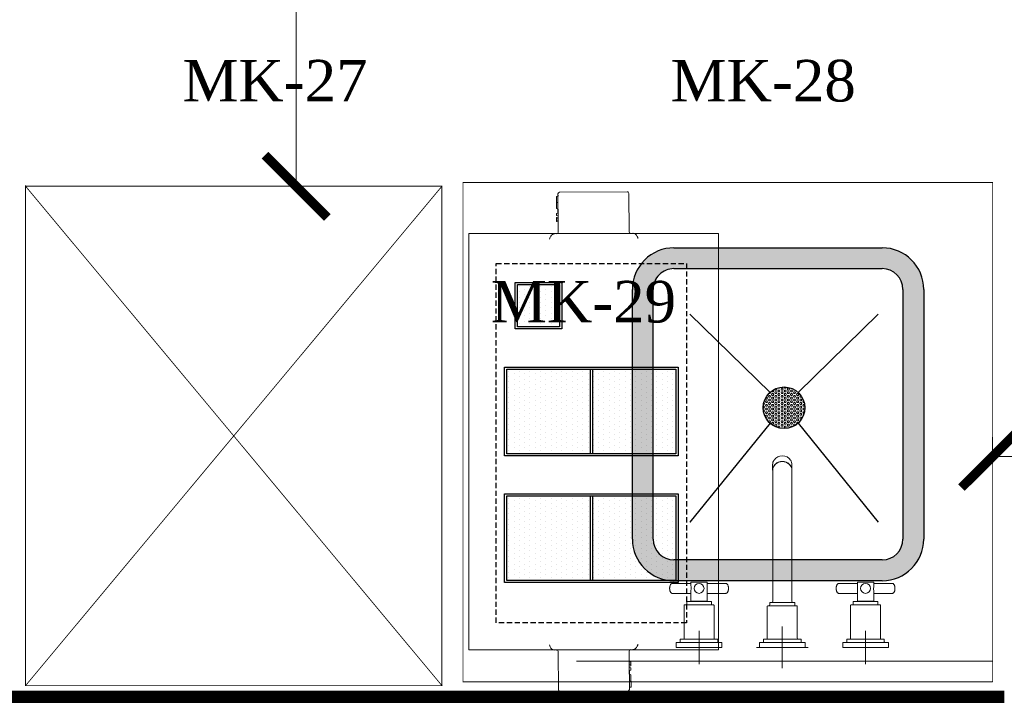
# Model space of a CAD drawing. Header units: millimetres. Extents: x 1277566 to 1493426, y 1039116 to 1145896.
# Tile 77 of 151: x 1370460 to 1371643, y 1135761 to 1136573. Entities that reach past the tile are written whole.
import ezdxf

# ---------------------------------------------------------------- set-up
doc = ezdxf.new("R2010")
doc.units = ezdxf.units.MM
doc.header["$PDMODE"] = 67
doc.linetypes.add('Hidden', pattern=[9.525, 6.35, -3.175])
for name, color, linetype, lineweight in [('CKD Dimensions', 3, 'Continuous', 0), ('CKD Equipments', 252, 'Continuous', 0), ('FRONT COUNTER', 214, 'Continuous', 18), ('L6', 252, 'Continuous', 13)]:
    doc.layers.add(name, color=color, linetype=linetype, lineweight=lineweight)
for name, color, linetype in [('CON', 3, 'Continuous'), ('EQUI.', 4, 'Continuous'), ('Equipment Name', 8, 'Continuous')]:
    doc.layers.add(name, color=color, linetype=linetype)
doc.layers.add('Equipment', color=7, linetype='Continuous', lineweight=9, true_color=0xcc6600)
doc.styles.add('CKD_Dimension Text', font='BOOKOS.TTF')
doc.styles.add('text', font='GOTHICBI.TTF')
doc.dimstyles.new('CKD 6', dxfattribs={"dimtxt": 90, "dimasz": 75, "dimexe": 0, "dimexo": 6, "dimgap": 7.5, "dimtad": 0, "dimdec": 0, "dimzin": 1, "dimdsep": 46, "dimtxsty": 'text', "dimblk": 'ARCHTICK', "dimcen": 54, "dimdle": 0.0015, "dimclrd": 256, "dimclre": 256, "dimclrt": 256, "dimazin": 0, "dimtfac": 1, "dimtdec": 0, "dimtix": 1, "dimtmove": 0, "dimatfit": 3, "dimfxl": 1, "dimlwd": -1, "dimlwe": -1, "dimarcsym": 0})

# ---------------------------------------------------------------- blocks, each defined once
blk = doc.blocks.new('G$C92792038')
at = {"layer": 'CKD Dimensions'}
h = blk.add_hatch(color=61, dxfattribs=at)
h.dxf.hatch_style = 1
edge = h.paths.add_edge_path()
edge.add_line((50, 400), (300, 400))
edge.add_arc((300, 350), 50, 360, 90, ccw=False)
edge.add_line((350, 350), (350, 50))
edge.add_arc((300, 50), 50, 270, 360, ccw=False)
edge.add_line((300, 0), (50, 0))
edge.add_arc((50, 50), 50, 180, 270, ccw=False)
edge.add_line((0, 50), (0, 350))
edge.add_arc((50, 350), 50, 90, 180, ccw=False)
edge = h.paths.add_edge_path(flags=16)
edge.add_arc((300, 50), 25, 270, 360)
edge.add_line((325, 50), (325, 350))
edge.add_arc((300, 350), 25, 0, 90)
edge.add_line((300, 375), (50, 375))
edge.add_arc((50, 350), 25, 90, 180)
edge.add_line((25, 350), (25, 50))
edge.add_arc((50, 50), 25, 180, 270)
edge.add_line((50, 25), (300, 25))
h = blk.add_hatch(dxfattribs=at)
h.set_pattern_fill('HEX', color=256, scale=10)
h.set_pattern_definition([(0, (-71622.6968, -11169.517), (0, 2.16506351), [1.25, -2.5]), (120, (-71622.6968, -11169.517), (-1.875, -1.082531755), [1.25, -2.5]), (60, (-71621.4468, -11169.517), (-1.875, 1.082531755), [1.25, -2.5])])
edge = h.paths.add_edge_path()
edge.add_arc((167.8, 192.2), 25, 0, 360)
at = {"layer": 'CKD Equipments'}
for points in [[(151, 210.7), (54.8, 329.5)], [(151, 210.7), (54.8, 329.5)], [(151, 210.7), (54.8, 329.5)], [(184.6, 210.7), (280.8, 329.5)], [(184.6, 210.7), (280.8, 329.5)], [(184.6, 210.7), (280.8, 329.5)]]:
    blk.add_lwpolyline(points, dxfattribs=at)
at = {"layer": 'EQUI.'}
for p, q in [((50, 400), (300, 400)), ((50, 375), (300, 375)), ((0, 50), (0, 350)), ((25, 50), (25, 350)), ((325, 350), (325, 50)), ((350, 350), (350, 50)), ((300, 25), (50, 25)), ((300, 0), (50, 0))]:
    blk.add_line(p, q, dxfattribs=at)
for points in [[(151, 210.7), (54.8, 329.5)], [(184.6, 210.7), (280.8, 329.5)], [(54.8, 79.9), (151, 173.7)], [(54.8, 79.9), (151, 173.7)], [(54.8, 79.9), (151, 173.7)], [(54.8, 79.9), (151, 173.7)], [(280.8, 79.9), (184.6, 173.7)], [(280.8, 79.9), (184.6, 173.7)], [(280.8, 79.9), (184.6, 173.7)], [(280.8, 79.9), (184.6, 173.7)]]:
    blk.add_lwpolyline(points, dxfattribs=at)
blk.add_circle((167.8, 192.2), 25, dxfattribs=at)
blk.add_circle((167.8, 192.2), 25, dxfattribs=at)
blk.add_circle((167.8, 192.2), 25, dxfattribs=at)
blk.add_circle((167.8, 192.2), 25, dxfattribs=at)
for centre, radius, start, end in [((50, 350), 50, 90, 180), ((300, 350), 50, 0, 90), ((50, 350), 25, 90, 180), ((300, 350), 25, 0, 90), ((50, 50), 50, 180, 270), ((50, 50), 25, 180, 270), ((300, 50), 50, 270, 0), ((300, 50), 25, 270, 0)]:
    blk.add_arc(centre, radius, start, end, dxfattribs=at)
at = {"layer": 'Equipment'}
for p, q in [((69.9, 500.1), (69.9, 460.1)), ((169.9, 505.1), (169.9, 483.6)), ((169.9, 500.1), (169.9, 460.1)), ((269.9, 500.1), (269.9, 460.1)), ((42.4, 480.1), (97.4, 480.1)), ((42.4, 480.1), (42.4, 474.6)), ((42.9, 474.1), (96.9, 474.1)), ((47.4, 473.6), (47.4, 470.6)), ((89.9, 480.1), (49.9, 480.1)), ((92.4, 470.6), (92.4, 473.6)), ((97.4, 474.6), (97.4, 480.1)), ((144.9, 480.1), (138.9, 480.1)), ((142.4, 480.1), (142.4, 474.6)), ((147.4, 473.1), (147.4, 470.6)), ((189.9, 480.1), (149.9, 480.1)), ((169.9, 455.1), (169.9, 476.6)), ((192.4, 470.6), (192.4, 473.1)), ((194.9, 480.1), (200.9, 480.1)), ((197.4, 474.6), (197.4, 480.1)), ((242.4, 480.1), (297.4, 480.1)), ((242.4, 480.1), (242.4, 474.6)), ((242.9, 474.1), (296.9, 474.1)), ((247.4, 473.6), (247.4, 470.6)), ((289.9, 480.1), (249.9, 480.1)), ((292.4, 470.6), (292.4, 473.6)), ((297.4, 474.6), (297.4, 480.1)), ((47.9, 470.1), (91.9, 470.1)), ((51.9, 470.1), (51.9, 429.6)), ((87.9, 429.6), (87.9, 470.1)), ((151.9, 469.1), (151.9, 430.6)), ((187.9, 430.6), (187.9, 469.1)), ((247.9, 470.1), (291.9, 470.1)), ((251.9, 470.1), (251.9, 429.6)), ((287.9, 429.6), (287.9, 470.1)), ((52.4, 429.1), (87.4, 429.1)), ((55, 429.1), (55, 425.4)), ((84.7, 425.4), (84.7, 429.1)), ((154.9, 429.1), (154.9, 426.6)), ((184.9, 426.6), (184.9, 429.1)), ((252.4, 429.1), (287.4, 429.1)), ((255, 429.1), (255, 425.4)), ((284.7, 425.4), (284.7, 429.1)), ((60.1, 415.2), (37.8, 415.2)), ((55.5, 424.9), (84.2, 424.9)), ((60.1, 424.7), (79.6, 424.7)), ((60.1, 424.7), (60.1, 412.7)), ((61, 424.9), (61, 424.7)), ((78.8, 424.7), (78.8, 424.9)), ((79.6, 412.6), (79.6, 424.7)), ((101.9, 415.2), (79.6, 415.2)), ((158.4, 425.1), (158.4, 305.6)), ((181.4, 305.6), (181.4, 425.1)), ((260.1, 415.2), (237.8, 415.2)), ((255.5, 424.9), (284.2, 424.9)), ((260.1, 424.7), (279.6, 424.7)), ((260.1, 424.7), (260.1, 412.7)), ((261, 424.9), (261, 424.7)), ((278.8, 424.7), (278.8, 424.9)), ((279.6, 412.6), (279.6, 424.7)), ((301.9, 415.2), (279.6, 415.2)), ((34.6, 409.4), (34.6, 409.2)), ((34.6, 409.2), (34.6, 409.1)), ((37.8, 403.2), (60.1, 403.2)), ((60.1, 405.8), (60.1, 402.2)), ((79.6, 402.2), (79.6, 405.8)), ((79.6, 403.2), (101.9, 403.2)), ((105.2, 409.2), (105.2, 409.4)), ((105.2, 409), (105.2, 409.2)), ((234.6, 409.4), (234.6, 409.2)), ((234.6, 409.2), (234.6, 409.1)), ((237.8, 403.2), (260.1, 403.2)), ((260.1, 405.8), (260.1, 402.2)), ((279.6, 402.2), (279.6, 405.8)), ((279.6, 403.2), (301.9, 403.2)), ((305.2, 409.2), (305.2, 409.4)), ((305.2, 409), (305.2, 409.2)), ((60.6, 401.7), (79.1, 401.7)), ((260.6, 401.7), (279.1, 401.7)), ((158.4, 305.6), (158.4, 269.4)), ((181.4, 269.4), (181.4, 305.6)), ((158.3, 267.2), (158.3, 260.5)), ((158.4, 269.4), (158.4, 267.2)), ((181.4, 267.2), (181.4, 269.4)), ((181.5, 260.5), (181.5, 267.2))]:
    blk.add_line(p, q, dxfattribs=at)
for centre in [(69.9, 409.2), (269.9, 409.2)]:
    blk.add_circle(centre, 6, dxfattribs=at)
for centre, radius, start, end in [((42.9, 474.6), 0.5, 180, 270), ((46.9, 473.6), 0.5, 0, 90), ((92.9, 473.6), 0.5, 90, 180), ((96.9, 474.6), 0.5, 270, 0), ((142.9, 474.6), 0.484, 180.5909, 257.2082), ((158.1, 2525), 2050.9, 269.6737, 270.0229), ((146.4, 473.1), 0.994, 359.9015, 76.9051), ((193.4, 473.1), 0.969, 105.515, 182.3446), ((242.9, 474.6), 0.5, 180, 270), ((246.9, 473.6), 0.5, 0, 90), ((292.9, 473.6), 0.5, 90, 180), ((296.9, 474.6), 0.5, 270, 0), ((47.9, 470.6), 0.5, 180, 270), ((91.9, 470.6), 0.5, 270, 0), ((150.9, 469.1), 0.956, 357.6447, 77.7093), ((188.9, 469.1), 0.999, 105.4862, 180.0003), ((191.9, 470.6), 0.468, 302.2695, 1.2177), ((247.9, 470.6), 0.5, 180, 270), ((291.9, 470.6), 0.5, 270, 0), ((52.4, 429.6), 0.5, 180, 270), ((87.4, 429.6), 0.5, 270, 0), ((152.4, 430.6), 0.478, 178.2673, 257.1382), ((153.9, 429.1), 0.959, 357.75, 77.9919), ((157.4, 425.1), 0.979, 359.4823, 72.3164), ((182.4, 425.1), 0.994, 107.8916, 180.1174), ((184.4, 426.6), 0.492, 288.0948, 0.3106), ((185.9, 429.1), 0.997, 103.3628, 180.0254), ((187.4, 430.6), 0.475, 305.7664, 0.8101), ((252.4, 429.6), 0.5, 180, 270), ((287.4, 429.6), 0.5, 270, 0), ((55.5, 425.4), 0.5, 180, 270), ((84.2, 425.4), 0.5, 270, 0), ((255.5, 425.4), 0.5, 180, 270), ((284.2, 425.4), 0.5, 270, 0), ((60.6, 402.2), 0.5, 180, 270), ((79.1, 402.2), 0.5, 270, 0), ((260.6, 402.2), 0.5, 180, 270), ((279.1, 402.2), 0.5, 270, 0), ((169.9, 262), 12.1, 213.9793, 325.1602)]:
    blk.add_arc(centre, radius, start, end, dxfattribs=at)
for centre, major_axis, ratio, start_param, end_param in [((169.9, 480.1), (27.5, 0), 0.000034, 2.667121, 6.283185), ((169.9, 480.1), (25.9, 0), 0.000034, 2.815846, 6.283185), ((169.9, 474.1), (27, 0), 0.000034, 3.141456, 6.282925), ((169.9, 480.1), (27.5, 0), 0.000034, 0, 0.47639), ((169.9, 480.1), (25.9, 0), 0.000034, 0, 0.327867), ((169.9, 470.1), (22, 0), 0.000034, 3.142066, 6.283185), ((169.9, 430.1), (17.5, 0), 0.000034, 2.696758, 6.283185), ((169.9, 426.1), (14.5, 0), 0.000034, 3.141569, 6.283185), ((169.9, 430.1), (17.5, 0), 0.000034, 0, 0.440577), ((169.9, 267.2), (11.6, 0), 0.906322, 3.141593, 6.283185), ((169.9, 260.5), (11.6, 0), 0.906322, 3.141593, 3.655143), ((169.9, 267.2), (11.5, 0), 0.906322, 3.141593, 6.283185), ((169.9, 260.5), (11.6, 0), 0.906322, 5.752494, 6.283185)]:
    blk.add_ellipse(centre, major_axis=major_axis, ratio=ratio, start_param=start_param, end_param=end_param, dxfattribs=at)
for points, knots in [([(197, 474.1), (197.1, 474.1), (197.1, 474.2), (197.3, 474.3), (197.4, 474.4), (197.4, 474.5), (197.4, 474.6), (197.4, 474.6)], [0, 0, 0, 0, 0.168578, 0.402971, 0.679997, 0.948361, 1, 1, 1, 1]), ([(147.4, 470.6), (147.4, 470.6), (147.4, 470.6), (147.4, 470.4), (147.5, 470.3), (147.6, 470.2), (147.7, 470.2), (147.7, 470.1), (147.7, 470.1)], [0, 0, 0, 0, 0.042757, 0.325645, 0.547786, 0.733379, 0.889807, 1, 1, 1, 1]), ([(154.9, 426.6), (154.9, 426.6), (154.9, 426.5), (154.9, 426.4), (155, 426.3), (155.1, 426.2), (155.2, 426.2), (155.2, 426.1), (155.3, 426.1), (155.3, 426.1)], [0, 0, 0, 0, 0.071045, 0.33477, 0.544053, 0.719742, 0.867475, 0.987287, 1, 1, 1, 1]), ([(37.8, 415.2), (37.7, 415.2), (37.5, 415.2), (37, 415), (36.4, 414.7), (35.9, 414.1), (35.4, 413.4), (35.1, 412.5), (34.8, 411.5), (34.6, 410.4), (34.6, 409.7), (34.6, 409.4)], [0, 0, 0, 0, 0.045604, 0.158159, 0.271631, 0.39062, 0.514613, 0.640295, 0.76551, 0.890129, 1, 1, 1, 1]), ([(105.2, 409.4), (105.2, 409.5), (105.2, 410), (105.1, 410.9), (104.9, 412), (104.5, 412.9), (104.1, 413.7), (103.6, 414.4), (103, 414.9), (102.5, 415.2), (102.1, 415.2), (101.9, 415.2)], [0, 0, 0, 0, 0.048847, 0.173034, 0.297636, 0.422848, 0.549037, 0.676469, 0.804317, 0.914337, 1, 1, 1, 1]), ([(237.8, 415.2), (237.7, 415.2), (237.5, 415.2), (237, 415), (236.4, 414.7), (235.9, 414.1), (235.4, 413.4), (235.1, 412.5), (234.8, 411.5), (234.6, 410.4), (234.6, 409.7), (234.6, 409.4)], [0, 0, 0, 0, 0.045604, 0.158159, 0.271631, 0.39062, 0.514613, 0.640295, 0.76551, 0.890129, 1, 1, 1, 1]), ([(305.2, 409.4), (305.2, 409.5), (305.2, 410), (305.1, 410.9), (304.9, 412), (304.5, 412.9), (304.1, 413.7), (303.6, 414.4), (303, 414.9), (302.5, 415.2), (302.1, 415.2), (301.9, 415.2)], [0, 0, 0, 0, 0.048847, 0.173034, 0.297636, 0.422848, 0.549037, 0.676469, 0.804317, 0.914337, 1, 1, 1, 1]), ([(34.6, 409.1), (34.6, 408.9), (34.6, 408.4), (34.7, 407.5), (34.9, 406.5), (35.2, 405.5), (35.7, 404.7), (36.2, 404), (36.7, 403.5), (37.3, 403.2), (37.6, 403.2), (37.8, 403.2)], [0, 0, 0, 0, 0.048847, 0.173034, 0.297636, 0.422848, 0.549037, 0.676469, 0.804317, 0.914337, 1, 1, 1, 1]), ([(60.1, 412.7), (60.1, 412.3), (60.1, 412), (60.2, 410.8), (60.2, 410), (60.2, 408), (60.1, 406.8), (60.1, 405.8)], [0.4022822, 0.4022822, 0.4022822, 0.4022822, 0.4375, 0.4375, 0.5, 0.5, 0.5975436, 0.5975436, 0.5975436, 0.5975436]), ([(79.6, 412.6), (79.6, 412.3), (79.6, 411.9), (79.6, 410.8), (79.5, 410), (79.5, 409.2)], [0.90411341, 0.90411341, 0.90411341, 0.90411341, 0.9375, 0.9375, 1, 1, 1, 1]), ([(101.9, 403.2), (102, 403.2), (102.3, 403.2), (102.8, 403.4), (103.4, 403.8), (103.9, 404.3), (104.3, 405.1), (104.7, 406), (105, 407), (105.1, 408), (105.2, 408.7), (105.2, 409)], [0, 0, 0, 0, 0.045604, 0.158159, 0.271631, 0.39062, 0.514613, 0.640295, 0.76551, 0.890129, 1, 1, 1, 1]), ([(234.6, 409.1), (234.6, 408.9), (234.6, 408.4), (234.7, 407.5), (234.9, 406.5), (235.2, 405.5), (235.7, 404.7), (236.2, 404), (236.7, 403.5), (237.3, 403.2), (237.6, 403.2), (237.8, 403.2)], [0, 0, 0, 0, 0.048847, 0.173034, 0.297636, 0.422848, 0.549037, 0.676469, 0.804317, 0.914337, 1, 1, 1, 1]), ([(260.1, 412.7), (260.1, 412.3), (260.1, 412), (260.2, 410.8), (260.2, 410), (260.2, 408), (260.1, 406.8), (260.1, 405.8)], [0.4022822, 0.4022822, 0.4022822, 0.4022822, 0.4375, 0.4375, 0.5, 0.5, 0.5975436, 0.5975436, 0.5975436, 0.5975436]), ([(279.6, 412.6), (279.6, 412.3), (279.6, 411.9), (279.6, 410.8), (279.5, 410), (279.5, 409.2)], [0.90411341, 0.90411341, 0.90411341, 0.90411341, 0.9375, 0.9375, 1, 1, 1, 1]), ([(301.9, 403.2), (302, 403.2), (302.3, 403.2), (302.8, 403.4), (303.4, 403.8), (303.9, 404.3), (304.3, 405.1), (304.7, 406), (305, 407), (305.1, 408), (305.2, 408.7), (305.2, 409)], [0, 0, 0, 0, 0.045604, 0.158159, 0.271631, 0.39062, 0.514613, 0.640295, 0.76551, 0.890129, 1, 1, 1, 1])]:
    blk.add_open_spline(points, degree=3, knots=knots, dxfattribs=at)
for points in [[(79.5, 409.2), (79.5, 407.9), (79.6, 406.7), (79.6, 405.7)], [(279.5, 409.2), (279.5, 407.9), (279.6, 406.7), (279.6, 405.7)]]:
    blk.add_open_spline(points, degree=3, dxfattribs=at)
blk = doc.blocks.new('_ARCHTICK')
at = {"color": 0, "linetype": 'ByBlock', "const_width": 0.15}
blk.add_lwpolyline([(-0.5, -0.5), (0.5, 0.5)], dxfattribs=at)
blk = doc.blocks.new('*D162')
at = {"layer": 'CKD Dimensions', "transparency": 16777216}
for p, q in [((1371628.7, 1136071.2), (1371628.7, 1136048.1)), ((1372595.2, 1136071.2), (1372595.2, 1136048.1))]:
    blk.add_line(p, q, dxfattribs=at)
at = {"layer": 'CKD Dimensions', "color": 30, "transparency": 16777216}
for p, q in [((1371628.7, 1136048.1), (1371911.5, 1136048.1)), ((1372595.2, 1136048.1), (1372312.4, 1136048.1))]:
    blk.add_line(p, q, dxfattribs=at)
at = {"layer": 'Defpoints', "color": 0, "transparency": 16777216}
for p in [(1371628.7, 1136077.2), (1372595.2, 1136077.2), (1372595.2, 1136048.1)]:
    blk.add_point(p, dxfattribs=at)
at = {"layer": 'CKD Dimensions', "color": 30, "transparency": 16777216, "xscale": 75, "yscale": 75, "zscale": 75, "rotation": 180}
blk.add_blockref('_ARCHTICK', (1371628.7, 1136048.1), dxfattribs=at)
at = {"layer": 'CKD Dimensions', "color": 30, "transparency": 16777216, "xscale": 75, "yscale": 75, "zscale": 75}
blk.add_blockref('_ARCHTICK', (1372595.2, 1136048.1), dxfattribs=at)
at = {"layer": 'CKD Dimensions', "transparency": 16777216, "insert": (1372112, 1136048.1), "char_height": 60, "attachment_point": 5, "style": 'text'}
blk.add_mtext('966 [3\'-2"]', dxfattribs=at)
blk = doc.blocks.new('*D163')
at = {"layer": 'CKD Dimensions', "transparency": 16777216}
for p, q in [((1370197.4, 1137329.4), (1370792.3, 1137329.4)), ((1370723.3, 1136372.7), (1370792.3, 1136372.7))]:
    blk.add_line(p, q, dxfattribs=at)
at = {"layer": 'CKD Dimensions', "color": 30, "transparency": 16777216}
for p, q in [((1370792.3, 1137329.4), (1370792.3, 1137051.5)), ((1370792.3, 1136372.7), (1370792.3, 1136650.6))]:
    blk.add_line(p, q, dxfattribs=at)
at = {"layer": 'Defpoints', "color": 0, "transparency": 16777216}
for p in [(1370191.4, 1137329.4, 0), (1370717.3, 1136372.7), (1370792.3, 1136372.7)]:
    blk.add_point(p, dxfattribs=at)
at = {"layer": 'CKD Dimensions', "color": 30, "transparency": 16777216, "xscale": 75, "yscale": 75, "zscale": 75}
for p, rotation in [((1370792.3, 1137329.4), 90), ((1370792.3, 1136372.7), 270)]:
    blk.add_blockref('_ARCHTICK', p, dxfattribs=dict(at, rotation=rotation))
at = {"layer": 'CKD Dimensions', "transparency": 16777216, "insert": (1370792.3, 1136851.1), "char_height": 60, "attachment_point": 5, "rotation": 90, "style": 'text'}
blk.add_mtext('957 [3\'-2"]', dxfattribs=at)
blk = doc.blocks.new('*X78')
at = {"color": 0}
for p, q in [((9.225, 3.65), (9.225, 3.65)), ((9.2375, 3.675), (9.2375, 3.675)), ((9.25, 3.65), (9.25, 3.65)), ((9.2625, 3.675), (9.2625, 3.675)), ((9.275, 3.65), (9.275, 3.65)), ((9.2875, 3.675), (9.2875, 3.675)), ((9.3, 3.65), (9.3, 3.65)), ((9.3125, 3.675), (9.3125, 3.675)), ((9.325, 3.65), (9.325, 3.65)), ((9.3375, 3.675), (9.3375, 3.675)), ((9.35, 3.65), (9.35, 3.65)), ((9.3625, 3.675), (9.3625, 3.675)), ((9.375, 3.65), (9.375, 3.65)), ((9.3875, 3.675), (9.3875, 3.675)), ((9.4, 3.65), (9.4, 3.65)), ((9.4125, 3.675), (9.4125, 3.675)), ((9.425, 3.65), (9.425, 3.65)), ((9.4375, 3.675), (9.4375, 3.675)), ((9.45, 3.65), (9.45, 3.65)), ((9.4625, 3.675), (9.4625, 3.675)), ((9.475, 3.65), (9.475, 3.65)), ((9.4875, 3.675), (9.4875, 3.675)), ((9.5, 3.65), (9.5, 3.65)), ((9.5125, 3.675), (9.5125, 3.675)), ((9.525, 3.65), (9.525, 3.65)), ((9.5375, 3.675), (9.5375, 3.675)), ((9.55, 3.65), (9.55, 3.65)), ((9.5625, 3.675), (9.5625, 3.675)), ((9.575, 3.65), (9.575, 3.65)), ((9.5875, 3.675), (9.5875, 3.675)), ((9.6, 3.65), (9.6, 3.65)), ((9.6125, 3.675), (9.6125, 3.675)), ((9.225, 3.6), (9.225, 3.6)), ((9.2375, 3.625), (9.2375, 3.625)), ((9.25, 3.6), (9.25, 3.6)), ((9.2625, 3.625), (9.2625, 3.625)), ((9.275, 3.6), (9.275, 3.6)), ((9.2875, 3.625), (9.2875, 3.625)), ((9.3, 3.6), (9.3, 3.6)), ((9.3125, 3.625), (9.3125, 3.625)), ((9.325, 3.6), (9.325, 3.6)), ((9.3375, 3.625), (9.3375, 3.625)), ((9.35, 3.6), (9.35, 3.6)), ((9.3625, 3.625), (9.3625, 3.625)), ((9.375, 3.6), (9.375, 3.6)), ((9.3875, 3.625), (9.3875, 3.625)), ((9.4, 3.6), (9.4, 3.6)), ((9.4125, 3.625), (9.4125, 3.625)), ((9.425, 3.6), (9.425, 3.6)), ((9.4375, 3.625), (9.4375, 3.625)), ((9.45, 3.6), (9.45, 3.6)), ((9.4625, 3.625), (9.4625, 3.625)), ((9.475, 3.6), (9.475, 3.6)), ((9.4875, 3.625), (9.4875, 3.625)), ((9.5, 3.6), (9.5, 3.6)), ((9.5125, 3.625), (9.5125, 3.625)), ((9.525, 3.6), (9.525, 3.6)), ((9.5375, 3.625), (9.5375, 3.625)), ((9.55, 3.6), (9.55, 3.6)), ((9.5625, 3.625), (9.5625, 3.625)), ((9.575, 3.6), (9.575, 3.6)), ((9.5875, 3.625), (9.5875, 3.625)), ((9.6, 3.6), (9.6, 3.6)), ((9.6125, 3.625), (9.6125, 3.625)), ((9.225, 3.55), (9.225, 3.55)), ((9.2375, 3.575), (9.2375, 3.575)), ((9.25, 3.55), (9.25, 3.55)), ((9.2625, 3.575), (9.2625, 3.575)), ((9.275, 3.55), (9.275, 3.55)), ((9.2875, 3.575), (9.2875, 3.575)), ((9.3, 3.55), (9.3, 3.55)), ((9.3125, 3.575), (9.3125, 3.575)), ((9.325, 3.55), (9.325, 3.55)), ((9.3375, 3.575), (9.3375, 3.575)), ((9.35, 3.55), (9.35, 3.55)), ((9.3625, 3.575), (9.3625, 3.575)), ((9.375, 3.55), (9.375, 3.55)), ((9.3875, 3.575), (9.3875, 3.575)), ((9.4, 3.55), (9.4, 3.55)), ((9.4125, 3.575), (9.4125, 3.575)), ((9.425, 3.55), (9.425, 3.55)), ((9.4375, 3.575), (9.4375, 3.575)), ((9.45, 3.55), (9.45, 3.55)), ((9.4625, 3.575), (9.4625, 3.575)), ((9.475, 3.55), (9.475, 3.55)), ((9.4875, 3.575), (9.4875, 3.575)), ((9.5, 3.55), (9.5, 3.55)), ((9.5125, 3.575), (9.5125, 3.575)), ((9.525, 3.55), (9.525, 3.55)), ((9.5375, 3.575), (9.5375, 3.575)), ((9.55, 3.55), (9.55, 3.55)), ((9.5625, 3.575), (9.5625, 3.575)), ((9.575, 3.55), (9.575, 3.55)), ((9.5875, 3.575), (9.5875, 3.575)), ((9.6, 3.55), (9.6, 3.55)), ((9.6125, 3.575), (9.6125, 3.575)), ((9.225, 3.5), (9.225, 3.5)), ((9.2375, 3.525), (9.2375, 3.525)), ((9.25, 3.5), (9.25, 3.5)), ((9.2625, 3.525), (9.2625, 3.525)), ((9.275, 3.5), (9.275, 3.5)), ((9.2875, 3.525), (9.2875, 3.525)), ((9.3, 3.5), (9.3, 3.5)), ((9.3125, 3.525), (9.3125, 3.525)), ((9.325, 3.5), (9.325, 3.5)), ((9.3375, 3.525), (9.3375, 3.525)), ((9.35, 3.5), (9.35, 3.5)), ((9.3625, 3.525), (9.3625, 3.525)), ((9.375, 3.5), (9.375, 3.5)), ((9.3875, 3.525), (9.3875, 3.525)), ((9.4, 3.5), (9.4, 3.5)), ((9.4125, 3.525), (9.4125, 3.525)), ((9.425, 3.5), (9.425, 3.5)), ((9.4375, 3.525), (9.4375, 3.525)), ((9.45, 3.5), (9.45, 3.5)), ((9.4625, 3.525), (9.4625, 3.525)), ((9.475, 3.5), (9.475, 3.5)), ((9.4875, 3.525), (9.4875, 3.525)), ((9.5, 3.5), (9.5, 3.5)), ((9.5125, 3.525), (9.5125, 3.525)), ((9.525, 3.5), (9.525, 3.5)), ((9.5375, 3.525), (9.5375, 3.525)), ((9.55, 3.5), (9.55, 3.5)), ((9.5625, 3.525), (9.5625, 3.525)), ((9.575, 3.5), (9.575, 3.5)), ((9.5875, 3.525), (9.5875, 3.525)), ((9.6, 3.5), (9.6, 3.5)), ((9.6125, 3.525), (9.6125, 3.525)), ((9.225, 3.45), (9.225, 3.45)), ((9.2375, 3.475), (9.2375, 3.475)), ((9.25, 3.45), (9.25, 3.45)), ((9.2625, 3.475), (9.2625, 3.475)), ((9.275, 3.45), (9.275, 3.45)), ((9.2875, 3.475), (9.2875, 3.475)), ((9.3, 3.45), (9.3, 3.45)), ((9.3125, 3.475), (9.3125, 3.475)), ((9.325, 3.45), (9.325, 3.45)), ((9.3375, 3.475), (9.3375, 3.475)), ((9.35, 3.45), (9.35, 3.45)), ((9.3625, 3.475), (9.3625, 3.475)), ((9.375, 3.45), (9.375, 3.45)), ((9.3875, 3.475), (9.3875, 3.475)), ((9.4, 3.45), (9.4, 3.45)), ((9.4125, 3.475), (9.4125, 3.475)), ((9.425, 3.45), (9.425, 3.45)), ((9.4375, 3.475), (9.4375, 3.475)), ((9.45, 3.45), (9.45, 3.45)), ((9.4625, 3.475), (9.4625, 3.475)), ((9.475, 3.45), (9.475, 3.45)), ((9.4875, 3.475), (9.4875, 3.475)), ((9.5, 3.45), (9.5, 3.45)), ((9.5125, 3.475), (9.5125, 3.475)), ((9.525, 3.45), (9.525, 3.45)), ((9.5375, 3.475), (9.5375, 3.475)), ((9.55, 3.45), (9.55, 3.45)), ((9.5625, 3.475), (9.5625, 3.475)), ((9.575, 3.45), (9.575, 3.45)), ((9.5875, 3.475), (9.5875, 3.475)), ((9.6, 3.45), (9.6, 3.45)), ((9.6125, 3.475), (9.6125, 3.475)), ((9.225, 3.4), (9.225, 3.4)), ((9.2375, 3.425), (9.2375, 3.425)), ((9.25, 3.4), (9.25, 3.4)), ((9.2625, 3.425), (9.2625, 3.425)), ((9.275, 3.4), (9.275, 3.4)), ((9.2875, 3.425), (9.2875, 3.425)), ((9.3, 3.4), (9.3, 3.4)), ((9.3125, 3.425), (9.3125, 3.425)), ((9.325, 3.4), (9.325, 3.4)), ((9.3375, 3.425), (9.3375, 3.425)), ((9.35, 3.4), (9.35, 3.4)), ((9.3625, 3.425), (9.3625, 3.425)), ((9.375, 3.4), (9.375, 3.4)), ((9.3875, 3.425), (9.3875, 3.425)), ((9.4, 3.4), (9.4, 3.4)), ((9.4125, 3.425), (9.4125, 3.425)), ((9.425, 3.4), (9.425, 3.4)), ((9.4375, 3.425), (9.4375, 3.425)), ((9.45, 3.4), (9.45, 3.4)), ((9.4625, 3.425), (9.4625, 3.425)), ((9.475, 3.4), (9.475, 3.4)), ((9.4875, 3.425), (9.4875, 3.425)), ((9.5, 3.4), (9.5, 3.4)), ((9.5125, 3.425), (9.5125, 3.425)), ((9.525, 3.4), (9.525, 3.4)), ((9.5375, 3.425), (9.5375, 3.425)), ((9.55, 3.4), (9.55, 3.4)), ((9.5625, 3.425), (9.5625, 3.425)), ((9.575, 3.4), (9.575, 3.4)), ((9.5875, 3.425), (9.5875, 3.425)), ((9.6, 3.4), (9.6, 3.4)), ((9.6125, 3.425), (9.6125, 3.425)), ((9.2375, 3.375), (9.2375, 3.375)), ((9.2625, 3.375), (9.2625, 3.375)), ((9.2875, 3.375), (9.2875, 3.375)), ((9.3125, 3.375), (9.3125, 3.375)), ((9.3375, 3.375), (9.3375, 3.375)), ((9.3625, 3.375), (9.3625, 3.375)), ((9.3875, 3.375), (9.3875, 3.375)), ((9.4125, 3.375), (9.4125, 3.375)), ((9.4375, 3.375), (9.4375, 3.375)), ((9.4625, 3.375), (9.4625, 3.375)), ((9.4875, 3.375), (9.4875, 3.375)), ((9.5125, 3.375), (9.5125, 3.375)), ((9.5375, 3.375), (9.5375, 3.375)), ((9.5625, 3.375), (9.5625, 3.375)), ((9.5875, 3.375), (9.5875, 3.375)), ((9.6125, 3.375), (9.6125, 3.375)), ((9.225, 3.35), (9.225, 3.35)), ((9.2375, 3.325), (9.2375, 3.325)), ((9.25, 3.35), (9.25, 3.35)), ((9.2625, 3.325), (9.2625, 3.325)), ((9.275, 3.35), (9.275, 3.35)), ((9.2875, 3.325), (9.2875, 3.325)), ((9.3, 3.35), (9.3, 3.35)), ((9.3125, 3.325), (9.3125, 3.325)), ((9.325, 3.35), (9.325, 3.35)), ((9.3375, 3.325), (9.3375, 3.325)), ((9.35, 3.35), (9.35, 3.35)), ((9.3625, 3.325), (9.3625, 3.325)), ((9.375, 3.35), (9.375, 3.35)), ((9.3875, 3.325), (9.3875, 3.325)), ((9.4, 3.35), (9.4, 3.35)), ((9.4125, 3.325), (9.4125, 3.325)), ((9.425, 3.35), (9.425, 3.35)), ((9.4375, 3.325), (9.4375, 3.325)), ((9.45, 3.35), (9.45, 3.35)), ((9.4625, 3.325), (9.4625, 3.325)), ((9.475, 3.35), (9.475, 3.35)), ((9.4875, 3.325), (9.4875, 3.325)), ((9.5, 3.35), (9.5, 3.35)), ((9.5125, 3.325), (9.5125, 3.325)), ((9.525, 3.35), (9.525, 3.35)), ((9.5375, 3.325), (9.5375, 3.325)), ((9.55, 3.35), (9.55, 3.35)), ((9.5625, 3.325), (9.5625, 3.325)), ((9.575, 3.35), (9.575, 3.35)), ((9.5875, 3.325), (9.5875, 3.325)), ((9.6, 3.35), (9.6, 3.35)), ((9.6125, 3.325), (9.6125, 3.325)), ((9.225, 3.3), (9.225, 3.3)), ((9.2375, 3.275), (9.2375, 3.275)), ((9.25, 3.3), (9.25, 3.3)), ((9.2625, 3.275), (9.2625, 3.275)), ((9.275, 3.3), (9.275, 3.3)), ((9.2875, 3.275), (9.2875, 3.275)), ((9.3, 3.3), (9.3, 3.3)), ((9.3125, 3.275), (9.3125, 3.275)), ((9.325, 3.3), (9.325, 3.3)), ((9.3375, 3.275), (9.3375, 3.275)), ((9.35, 3.3), (9.35, 3.3)), ((9.3625, 3.275), (9.3625, 3.275)), ((9.375, 3.3), (9.375, 3.3)), ((9.3875, 3.275), (9.3875, 3.275)), ((9.4, 3.3), (9.4, 3.3)), ((9.4125, 3.275), (9.4125, 3.275)), ((9.425, 3.3), (9.425, 3.3)), ((9.4375, 3.275), (9.4375, 3.275)), ((9.45, 3.3), (9.45, 3.3)), ((9.4625, 3.275), (9.4625, 3.275)), ((9.475, 3.3), (9.475, 3.3)), ((9.4875, 3.275), (9.4875, 3.275)), ((9.5, 3.3), (9.5, 3.3)), ((9.5125, 3.275), (9.5125, 3.275)), ((9.525, 3.3), (9.525, 3.3)), ((9.5375, 3.275), (9.5375, 3.275)), ((9.55, 3.3), (9.55, 3.3)), ((9.5625, 3.275), (9.5625, 3.275)), ((9.575, 3.3), (9.575, 3.3)), ((9.5875, 3.275), (9.5875, 3.275)), ((9.6, 3.3), (9.6, 3.3)), ((9.6125, 3.275), (9.6125, 3.275)), ((9.225, 3.25), (9.225, 3.25)), ((9.2375, 3.225), (9.2375, 3.225)), ((9.25, 3.25), (9.25, 3.25)), ((9.2625, 3.225), (9.2625, 3.225)), ((9.275, 3.25), (9.275, 3.25)), ((9.2875, 3.225), (9.2875, 3.225)), ((9.3, 3.25), (9.3, 3.25)), ((9.3125, 3.225), (9.3125, 3.225)), ((9.325, 3.25), (9.325, 3.25)), ((9.3375, 3.225), (9.3375, 3.225)), ((9.35, 3.25), (9.35, 3.25)), ((9.3625, 3.225), (9.3625, 3.225)), ((9.375, 3.25), (9.375, 3.25)), ((9.3875, 3.225), (9.3875, 3.225)), ((9.4, 3.25), (9.4, 3.25)), ((9.4125, 3.225), (9.4125, 3.225)), ((9.425, 3.25), (9.425, 3.25)), ((9.4375, 3.225), (9.4375, 3.225)), ((9.45, 3.25), (9.45, 3.25)), ((9.4625, 3.225), (9.4625, 3.225)), ((9.475, 3.25), (9.475, 3.25)), ((9.4875, 3.225), (9.4875, 3.225)), ((9.5, 3.25), (9.5, 3.25)), ((9.5125, 3.225), (9.5125, 3.225)), ((9.525, 3.25), (9.525, 3.25)), ((9.5375, 3.225), (9.5375, 3.225)), ((9.55, 3.25), (9.55, 3.25)), ((9.5625, 3.225), (9.5625, 3.225)), ((9.575, 3.25), (9.575, 3.25)), ((9.5875, 3.225), (9.5875, 3.225)), ((9.6, 3.25), (9.6, 3.25)), ((9.6125, 3.225), (9.6125, 3.225)), ((9.225, 3.2), (9.225, 3.2)), ((9.2375, 3.175), (9.2375, 3.175)), ((9.25, 3.2), (9.25, 3.2)), ((9.2625, 3.175), (9.2625, 3.175)), ((9.275, 3.2), (9.275, 3.2)), ((9.2875, 3.175), (9.2875, 3.175)), ((9.3, 3.2), (9.3, 3.2)), ((9.3125, 3.175), (9.3125, 3.175)), ((9.325, 3.2), (9.325, 3.2)), ((9.3375, 3.175), (9.3375, 3.175)), ((9.35, 3.2), (9.35, 3.2)), ((9.3625, 3.175), (9.3625, 3.175)), ((9.375, 3.2), (9.375, 3.2)), ((9.3875, 3.175), (9.3875, 3.175)), ((9.4, 3.2), (9.4, 3.2)), ((9.4125, 3.175), (9.4125, 3.175)), ((9.425, 3.2), (9.425, 3.2)), ((9.4375, 3.175), (9.4375, 3.175)), ((9.45, 3.2), (9.45, 3.2)), ((9.4625, 3.175), (9.4625, 3.175)), ((9.475, 3.2), (9.475, 3.2)), ((9.4875, 3.175), (9.4875, 3.175)), ((9.5, 3.2), (9.5, 3.2)), ((9.5125, 3.175), (9.5125, 3.175)), ((9.525, 3.2), (9.525, 3.2)), ((9.5375, 3.175), (9.5375, 3.175)), ((9.55, 3.2), (9.55, 3.2)), ((9.5625, 3.175), (9.5625, 3.175)), ((9.575, 3.2), (9.575, 3.2)), ((9.5875, 3.175), (9.5875, 3.175)), ((9.6, 3.2), (9.6, 3.2)), ((9.6125, 3.175), (9.6125, 3.175)), ((9.225, 3.15), (9.225, 3.15)), ((9.2375, 3.125), (9.2375, 3.125)), ((9.25, 3.15), (9.25, 3.15)), ((9.2625, 3.125), (9.2625, 3.125)), ((9.275, 3.15), (9.275, 3.15)), ((9.2875, 3.125), (9.2875, 3.125)), ((9.3, 3.15), (9.3, 3.15)), ((9.3125, 3.125), (9.3125, 3.125)), ((9.325, 3.15), (9.325, 3.15)), ((9.3375, 3.125), (9.3375, 3.125)), ((9.35, 3.15), (9.35, 3.15)), ((9.3625, 3.125), (9.3625, 3.125)), ((9.375, 3.15), (9.375, 3.15)), ((9.3875, 3.125), (9.3875, 3.125)), ((9.4, 3.15), (9.4, 3.15)), ((9.4125, 3.125), (9.4125, 3.125)), ((9.425, 3.15), (9.425, 3.15)), ((9.4375, 3.125), (9.4375, 3.125)), ((9.45, 3.15), (9.45, 3.15)), ((9.4625, 3.125), (9.4625, 3.125)), ((9.475, 3.15), (9.475, 3.15)), ((9.4875, 3.125), (9.4875, 3.125)), ((9.5, 3.15), (9.5, 3.15)), ((9.5125, 3.125), (9.5125, 3.125)), ((9.525, 3.15), (9.525, 3.15)), ((9.5375, 3.125), (9.5375, 3.125)), ((9.55, 3.15), (9.55, 3.15)), ((9.5625, 3.125), (9.5625, 3.125)), ((9.575, 3.15), (9.575, 3.15)), ((9.5875, 3.125), (9.5875, 3.125)), ((9.6, 3.15), (9.6, 3.15)), ((9.6125, 3.125), (9.6125, 3.125)), ((9.225, 3.1), (9.225, 3.1)), ((9.2375, 3.075), (9.2375, 3.075)), ((9.25, 3.1), (9.25, 3.1)), ((9.2625, 3.075), (9.2625, 3.075)), ((9.275, 3.1), (9.275, 3.1)), ((9.2875, 3.075), (9.2875, 3.075)), ((9.3, 3.1), (9.3, 3.1)), ((9.3125, 3.075), (9.3125, 3.075)), ((9.325, 3.1), (9.325, 3.1)), ((9.3375, 3.075), (9.3375, 3.075)), ((9.35, 3.1), (9.35, 3.1)), ((9.3625, 3.075), (9.3625, 3.075)), ((9.375, 3.1), (9.375, 3.1)), ((9.3875, 3.075), (9.3875, 3.075)), ((9.4, 3.1), (9.4, 3.1)), ((9.4125, 3.075), (9.4125, 3.075)), ((9.425, 3.1), (9.425, 3.1)), ((9.4375, 3.075), (9.4375, 3.075)), ((9.45, 3.1), (9.45, 3.1)), ((9.4625, 3.075), (9.4625, 3.075)), ((9.475, 3.1), (9.475, 3.1)), ((9.4875, 3.075), (9.4875, 3.075)), ((9.5, 3.1), (9.5, 3.1)), ((9.5125, 3.075), (9.5125, 3.075)), ((9.525, 3.1), (9.525, 3.1)), ((9.5375, 3.075), (9.5375, 3.075)), ((9.55, 3.1), (9.55, 3.1)), ((9.5625, 3.075), (9.5625, 3.075)), ((9.575, 3.1), (9.575, 3.1)), ((9.5875, 3.075), (9.5875, 3.075)), ((9.6, 3.1), (9.6, 3.1)), ((9.6125, 3.075), (9.6125, 3.075)), ((9.225, 3.05), (9.225, 3.05)), ((9.25, 3.05), (9.25, 3.05)), ((9.275, 3.05), (9.275, 3.05)), ((9.3, 3.05), (9.3, 3.05)), ((9.325, 3.05), (9.325, 3.05)), ((9.35, 3.05), (9.35, 3.05)), ((9.375, 3.05), (9.375, 3.05)), ((9.4, 3.05), (9.4, 3.05)), ((9.425, 3.05), (9.425, 3.05)), ((9.45, 3.05), (9.45, 3.05)), ((9.475, 3.05), (9.475, 3.05)), ((9.5, 3.05), (9.5, 3.05)), ((9.525, 3.05), (9.525, 3.05)), ((9.55, 3.05), (9.55, 3.05)), ((9.575, 3.05), (9.575, 3.05)), ((9.6, 3.05), (9.6, 3.05)), ((9.225, 3), (9.225, 3)), ((9.2375, 3.025), (9.2375, 3.025)), ((9.25, 3), (9.25, 3)), ((9.2625, 3.025), (9.2625, 3.025)), ((9.275, 3), (9.275, 3)), ((9.2875, 3.025), (9.2875, 3.025)), ((9.3, 3), (9.3, 3)), ((9.3125, 3.025), (9.3125, 3.025)), ((9.325, 3), (9.325, 3)), ((9.3375, 3.025), (9.3375, 3.025)), ((9.35, 3), (9.35, 3)), ((9.3625, 3.025), (9.3625, 3.025)), ((9.375, 3), (9.375, 3)), ((9.3875, 3.025), (9.3875, 3.025)), ((9.4, 3), (9.4, 3)), ((9.4125, 3.025), (9.4125, 3.025)), ((9.425, 3), (9.425, 3)), ((9.4375, 3.025), (9.4375, 3.025)), ((9.45, 3), (9.45, 3)), ((9.4625, 3.025), (9.4625, 3.025)), ((9.475, 3), (9.475, 3)), ((9.4875, 3.025), (9.4875, 3.025)), ((9.5, 3), (9.5, 3)), ((9.5125, 3.025), (9.5125, 3.025)), ((9.525, 3), (9.525, 3)), ((9.5375, 3.025), (9.5375, 3.025)), ((9.55, 3), (9.55, 3)), ((9.5625, 3.025), (9.5625, 3.025)), ((9.575, 3), (9.575, 3)), ((9.5875, 3.025), (9.5875, 3.025)), ((9.6, 3), (9.6, 3)), ((9.6125, 3.025), (9.6125, 3.025)), ((9.225, 2.95), (9.225, 2.95)), ((9.2375, 2.975), (9.2375, 2.975)), ((9.25, 2.95), (9.25, 2.95)), ((9.2625, 2.975), (9.2625, 2.975)), ((9.275, 2.95), (9.275, 2.95)), ((9.2875, 2.975), (9.2875, 2.975)), ((9.3, 2.95), (9.3, 2.95)), ((9.3125, 2.975), (9.3125, 2.975)), ((9.325, 2.95), (9.325, 2.95)), ((9.3375, 2.975), (9.3375, 2.975)), ((9.35, 2.95), (9.35, 2.95)), ((9.3625, 2.975), (9.3625, 2.975)), ((9.375, 2.95), (9.375, 2.95)), ((9.3875, 2.975), (9.3875, 2.975)), ((9.4, 2.95), (9.4, 2.95)), ((9.4125, 2.975), (9.4125, 2.975)), ((9.425, 2.95), (9.425, 2.95)), ((9.4375, 2.975), (9.4375, 2.975)), ((9.45, 2.95), (9.45, 2.95)), ((9.4625, 2.975), (9.4625, 2.975)), ((9.475, 2.95), (9.475, 2.95)), ((9.4875, 2.975), (9.4875, 2.975)), ((9.5, 2.95), (9.5, 2.95)), ((9.5125, 2.975), (9.5125, 2.975)), ((9.525, 2.95), (9.525, 2.95)), ((9.5375, 2.975), (9.5375, 2.975)), ((9.55, 2.95), (9.55, 2.95)), ((9.5625, 2.975), (9.5625, 2.975)), ((9.575, 2.95), (9.575, 2.95)), ((9.5875, 2.975), (9.5875, 2.975)), ((9.6, 2.95), (9.6, 2.95)), ((9.6125, 2.975), (9.6125, 2.975)), ((9.225, 2.9), (9.225, 2.9)), ((9.2375, 2.925), (9.2375, 2.925)), ((9.25, 2.9), (9.25, 2.9)), ((9.2625, 2.925), (9.2625, 2.925)), ((9.275, 2.9), (9.275, 2.9)), ((9.2875, 2.925), (9.2875, 2.925)), ((9.3, 2.9), (9.3, 2.9)), ((9.3125, 2.925), (9.3125, 2.925)), ((9.325, 2.9), (9.325, 2.9)), ((9.3375, 2.925), (9.3375, 2.925)), ((9.35, 2.9), (9.35, 2.9)), ((9.3625, 2.925), (9.3625, 2.925)), ((9.375, 2.9), (9.375, 2.9)), ((9.3875, 2.925), (9.3875, 2.925)), ((9.4, 2.9), (9.4, 2.9)), ((9.4125, 2.925), (9.4125, 2.925)), ((9.425, 2.9), (9.425, 2.9)), ((9.4375, 2.925), (9.4375, 2.925)), ((9.45, 2.9), (9.45, 2.9)), ((9.4625, 2.925), (9.4625, 2.925)), ((9.475, 2.9), (9.475, 2.9)), ((9.4875, 2.925), (9.4875, 2.925)), ((9.5, 2.9), (9.5, 2.9)), ((9.5125, 2.925), (9.5125, 2.925)), ((9.525, 2.9), (9.525, 2.9)), ((9.5375, 2.925), (9.5375, 2.925)), ((9.55, 2.9), (9.55, 2.9)), ((9.5625, 2.925), (9.5625, 2.925)), ((9.575, 2.9), (9.575, 2.9)), ((9.5875, 2.925), (9.5875, 2.925)), ((9.6, 2.9), (9.6, 2.9)), ((9.6125, 2.925), (9.6125, 2.925))]:
    blk.add_line(p, q, dxfattribs=at)
blk = doc.blocks.new('*X79')
at = {"color": 0}
for p, q in [((10.425, 3.6), (10.425, 3.6)), ((10.4375, 3.625), (10.4375, 3.625)), ((10.45, 3.6), (10.45, 3.6)), ((10.4625, 3.625), (10.4625, 3.625)), ((10.475, 3.6), (10.475, 3.6)), ((10.4875, 3.625), (10.4875, 3.625)), ((10.5, 3.6), (10.5, 3.6)), ((10.5125, 3.625), (10.5125, 3.625)), ((10.525, 3.6), (10.525, 3.6)), ((10.5375, 3.625), (10.5375, 3.625)), ((10.55, 3.6), (10.55, 3.6)), ((10.5625, 3.625), (10.5625, 3.625)), ((10.575, 3.6), (10.575, 3.6)), ((10.5875, 3.625), (10.5875, 3.625)), ((10.6, 3.6), (10.6, 3.6)), ((10.6125, 3.625), (10.6125, 3.625)), ((10.425, 3.55), (10.425, 3.55)), ((10.4375, 3.575), (10.4375, 3.575)), ((10.45, 3.55), (10.45, 3.55)), ((10.4625, 3.575), (10.4625, 3.575)), ((10.475, 3.55), (10.475, 3.55)), ((10.4875, 3.575), (10.4875, 3.575)), ((10.5, 3.55), (10.5, 3.55)), ((10.5125, 3.575), (10.5125, 3.575)), ((10.525, 3.55), (10.525, 3.55)), ((10.5375, 3.575), (10.5375, 3.575)), ((10.55, 3.55), (10.55, 3.55)), ((10.5625, 3.575), (10.5625, 3.575)), ((10.575, 3.55), (10.575, 3.55)), ((10.5875, 3.575), (10.5875, 3.575)), ((10.6, 3.55), (10.6, 3.55)), ((10.6125, 3.575), (10.6125, 3.575)), ((10.425, 3.5), (10.425, 3.5)), ((10.4375, 3.525), (10.4375, 3.525)), ((10.45, 3.5), (10.45, 3.5)), ((10.4625, 3.525), (10.4625, 3.525)), ((10.475, 3.5), (10.475, 3.5)), ((10.4875, 3.525), (10.4875, 3.525)), ((10.5, 3.5), (10.5, 3.5)), ((10.5125, 3.525), (10.5125, 3.525)), ((10.525, 3.5), (10.525, 3.5)), ((10.5375, 3.525), (10.5375, 3.525)), ((10.55, 3.5), (10.55, 3.5)), ((10.5625, 3.525), (10.5625, 3.525)), ((10.575, 3.5), (10.575, 3.5)), ((10.5875, 3.525), (10.5875, 3.525)), ((10.6, 3.5), (10.6, 3.5)), ((10.6125, 3.525), (10.6125, 3.525)), ((10.425, 3.45), (10.425, 3.45)), ((10.4375, 3.475), (10.4375, 3.475)), ((10.45, 3.45), (10.45, 3.45)), ((10.4625, 3.475), (10.4625, 3.475)), ((10.475, 3.45), (10.475, 3.45)), ((10.4875, 3.475), (10.4875, 3.475)), ((10.5, 3.45), (10.5, 3.45)), ((10.5125, 3.475), (10.5125, 3.475)), ((10.525, 3.45), (10.525, 3.45)), ((10.5375, 3.475), (10.5375, 3.475)), ((10.55, 3.45), (10.55, 3.45)), ((10.5625, 3.475), (10.5625, 3.475)), ((10.575, 3.45), (10.575, 3.45)), ((10.5875, 3.475), (10.5875, 3.475)), ((10.6, 3.45), (10.6, 3.45)), ((10.6125, 3.475), (10.6125, 3.475))]:
    blk.add_line(p, q, dxfattribs=at)
blk = doc.blocks.new('G$C83FD4580')
at = {"linetype": 'Continuous', "lineweight": 0}
for p, q in [((53.7, 202.3), (52.3, 201.5)), ((547.5, 201.4), (546.1, 202.3)), ((0.6, 109.1), (0, 190.1)), ((48, 192.5), (2, 192.1)), ((49.9, 197.2), (50.7, 102.8)), ((550.7, 102.8), (549.9, 197.2)), ((598, 192.9), (552, 192.5)), ((564.5, 192.6), (564.8, 194.5)), ((565.8, 194.5), (564.8, 194.5)), ((569.6, 194.6), (565.8, 194.5)), ((566.2, 192.6), (565.8, 194.5)), ((568, 192.6), (568.2, 194.6)), ((570, 192.6), (569.6, 194.6)), ((571.6, 192.7), (570, 192.6)), ((571.6, 192.7), (572, 194.6)), ((574.7, 194.6), (572, 194.6)), ((575, 192.7), (574.7, 194.6)), ((579.5, 192.7), (575, 192.7)), ((580.5, 194.6), (579.7, 192.9)), ((594.8, 194.8), (580.7, 194.7)), ((587.6, 194.8), (587.9, 192.8)), ((587.6, 194.5), (587.6, 194.5)), ((595.1, 194.6), (595.4, 193)), ((598, 192.9), (595.6, 192.8)), ((600, 190.9), (600.6, 109.9)), ((2.6, 107.1), (48.6, 107.5)), ((2.6, 107.1), (5, 107.2)), ((5.5, 105.4), (5.2, 107)), ((13, 105.2), (12.7, 107.2)), ((20.1, 105.4), (20.9, 107.1)), ((21.1, 107.3), (25.6, 107.3)), ((25.6, 107.3), (25.9, 105.4)), ((29, 107.3), (28.6, 105.4)), ((29, 107.3), (30.6, 107.4)), ((30.6, 107.4), (31, 105.4)), ((32.6, 107.4), (32.4, 105.4)), ((34.4, 107.4), (34.8, 105.5)), ((36.1, 107.4), (35.8, 105.5)), ((552.6, 107.5), (598.6, 107.9)), ((5.8, 105.2), (19.9, 105.3)), ((13, 105.5), (13, 105.5)), ((25.9, 105.4), (28.6, 105.4)), ((31, 105.4), (34.8, 105.5)), ((34.8, 105.5), (35.8, 105.5)), ((53.1, 98.6), (54.5, 97.7)), ((546.9, 97.7), (548.3, 98.5))]:
    blk.add_line(p, q, dxfattribs=at)
at = {"linetype": 'Continuous', "lineweight": 0, "flags": 128}
for points in [[(595.1, 194.6), (595.1, 194.6), (595.1, 194.6)], [(5.5, 105.4), (5.5, 105.4), (5.5, 105.4)]]:
    blk.add_lwpolyline(points, dxfattribs=at)
at = {"linetype": 'Continuous', "lineweight": 0}
for centre, radius, start, end in [((54.9, 197.2), 5, 121.3932, 180.4294), ((56.3, 198), 5, 90.4294, 121.3932), ((543.6, 198), 5, 59.4657, 90.4294), ((544.9, 197.1), 5, 0.4294, 59.4657), ((2, 190.1), 2, 90.4294, 180.4294), ((48, 194.5), 2, 270.4294, 0.4294), ((552, 194.5), 2, 180.4294, 270.4294), ((579.4, 193), 0.25, 269.543, 336.1323), ((580.7, 194.5), 0.25, 90.113, 154.4957), ((594.8, 194.6), 0.25, 10.4294, 89.6267), ((595.6, 193.1), 0.25, 190.4294, 271.3488), ((598, 190.9), 2, 0.4294, 90.4294), ((2.6, 109.1), 2, 180.4294, 270.4294), ((5, 106.9), 0.25, 10.4294, 91.3488), ((21.2, 107), 0.25, 89.543, 156.1323), ((48.6, 105.5), 2, 0.4294, 90.4294), ((552.6, 105.5), 2, 90.4294, 180.4294), ((598.6, 109.9), 2, 270.4294, 0.4294), ((5.8, 105.4), 0.25, 190.4294, 269.6267), ((19.9, 105.5), 0.25, 270.113, 334.4957), ((55.7, 102.9), 5, 180.4294, 239.4657), ((57, 102), 5, 239.4657, 270.4294), ((544.3, 102), 5, 270.4294, 301.3932), ((545.7, 102.8), 5, 301.3932, 0.4294)]:
    blk.add_arc(centre, radius, start, end, dxfattribs=at)
at = {"layer": 'CKD Equipments'}
blk.add_lwpolyline([(50.3, 300), (550.3, 300), (550.3, 0), (50.3, 0), (50.3, 300)], dxfattribs=at)
at = {"layer": 'CON', "linetype": 'Hidden'}
blk.add_lwpolyline([(514.5, 38.5), (82.7, 38.5), (82.7, 267.1), (514.5, 267.1)], close=True, dxfattribs=at)
at = {"layer": 'CON', "color": 1}
for points in [[(237.6, 48.7), (131, 48.7), (131, 257), (237.6, 257)], [(235.1, 51.2), (133.5, 51.2), (133.5, 254.4), (235.1, 254.4)], [(390, 48.7), (283.4, 48.7), (283.4, 257), (390, 257)], [(387.5, 51.2), (285.9, 51.2), (285.9, 254.4), (387.5, 254.4)], [(491.6, 188.4), (435.8, 188.4), (435.8, 244.3), (491.6, 244.3)], [(489.1, 190.9), (438.3, 190.9), (438.3, 241.7), (489.1, 241.7)]]:
    blk.add_lwpolyline(points, close=True, dxfattribs=at)
for points in [[(235.1, 154.1), (133.5, 154.1)], [(387.5, 154.1), (285.9, 154.1)], [(235.1, 151.6), (133.5, 151.6)], [(387.5, 151.6), (285.9, 151.6)]]:
    blk.add_lwpolyline(points, dxfattribs=at)
at = {"layer": 'CON', "color": 7, "xscale": 254, "yscale": 254, "zscale": 254}
for name, p in [('*X78', (-2209, -681.5)), ('*X78', (-2056.6, -681.5)), ('*X79', (-2209, -681.5))]:
    blk.add_blockref(name, p, dxfattribs=at)

msp = doc.modelspace()

# ---------------------------------------------------------------- linework, layer by layer
at = {"layer": 'FRONT COUNTER', "const_width": 20}
msp.add_lwpolyline([(1371632.5127, 1133806.4485), (1371632.6163, 1135756.5107), (1368759.9102, 1135756.9113), (1368759.9386, 1138178.9599), (1375023.4587, 1138178.9599), (1375023.4587, 1133806.4478), (1374322.3642, 1133806.4478), (1374322.3642, 1133911.4478), (1373842.3642, 1133911.4478), (1373842.3642, 1133806.4478), (1371632.5127, 1133806.5653)], dxfattribs=at)
at = {"layer": 'L6', "const_width": 1}
for points in [[(1371628.7259, 1135777.1913), (1370992.685, 1135777.1913), (1370992.685, 1136377.1913), (1371628.7259, 1136377.1913), (1371628.7259, 1135777.1913), (1371628.7259, 1135802.1913), (1371128.7259, 1135802.1913)], [(1370467.3208, 1136372.7441), (1370967.3208, 1136372.7441), (1370967.3208, 1135772.7441), (1370467.3208, 1135772.7441), (1370467.3208, 1136372.7441), (1370967.3208, 1135772.7441), (1370467.3208, 1135772.7441), (1370967.3208, 1136372.7441)]]:
    msp.add_lwpolyline(points, dxfattribs=at)

# ---------------------------------------------------------------- block references
at = {"layer": 'CKD Equipments', "ltscale": 0.25}
for name, p, rotation in [('G$C83FD4580', (1371299.6178, 1135765.4659), 90), ('G$C92792038', (1371546.0092, 1136298.7575), 180)]:
    msp.add_blockref(name, p, dxfattribs=dict(at, rotation=rotation))

# ---------------------------------------------------------------- texts
at = {"layer": 'Equipment Name', "char_height": 50, "width": 781.752435, "attachment_point": 1, "style": 'CKD_Dimension Text'}
for s, insert in [('MK-27', (1370655.7372, 1136524.5892)), ('MK-28', (1371242.0288, 1136524.5892)), ('MK-29', (1371026.1671, 1136259.0615))]:
    msp.add_mtext(s, dxfattribs=dict(at, insert=insert))

# ---------------------------------------------------------------- dimensions: what is measured, and where the dimension line sits
at = {"layer": 'CKD Dimensions'}
dim = msp.add_linear_dim(base=(1370792.3208, 1136372.7441), p1=(1370191.4292, 1137329.4116, 0), p2=(1370717.3208, 1136372.7441), angle=90, dimstyle='CKD 6', override={"dimtxt": 60, "dimtxsty": 'text', "dimclrd": 30, "dimtix": 0, "dimatfit": 2}, dxfattribs=at)
dim.commit()
dim.dimension.update_dxf_attribs({"geometry": '*D163', "text_midpoint": (1370792.3208, 1136851.0778)})
dim = msp.add_linear_dim(base=(1372595.224, 1136048.0513), p1=(1371628.7259, 1136077.1913), p2=(1372595.224, 1136077.1913), dimstyle='CKD 6', override={"dimtxt": 60, "dimtxsty": 'text', "dimclrd": 30, "dimtix": 0, "dimatfit": 2}, dxfattribs=at)
dim.commit()
dim.dimension.update_dxf_attribs({"geometry": '*D162', "text_midpoint": (1372111.9749, 1136048.0513)})

doc.saveas('drawing.dxf')
